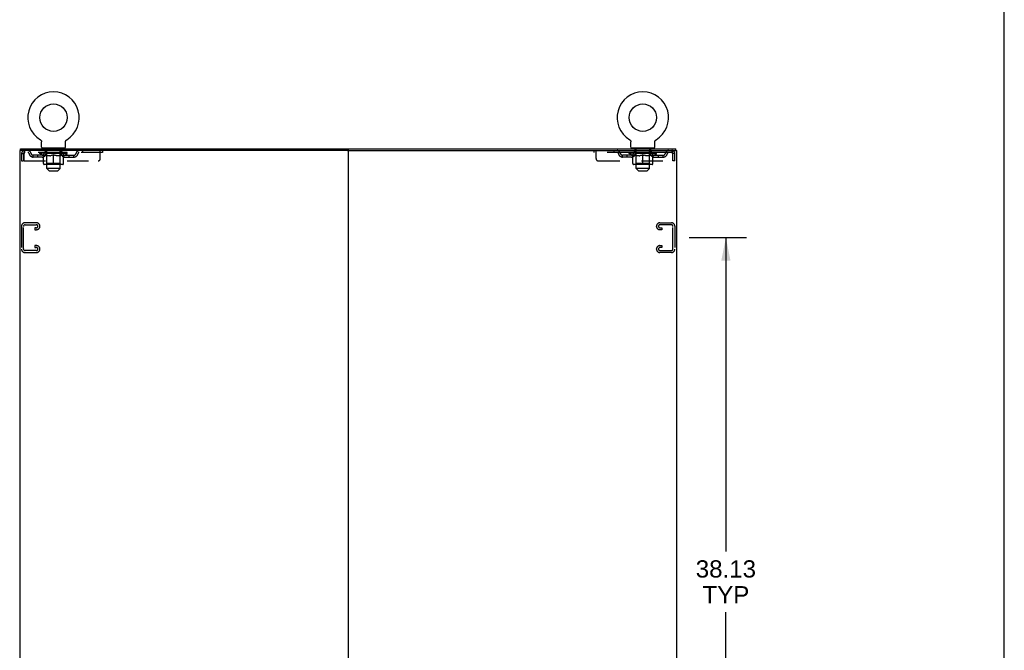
# Model space of a CAD drawing. Header units: inches. Extents: x 0 to 214, y 0 to 139.
# Tile 21 of 21: x 160 to 214, y 69 to 104. Entities that reach past the tile are written whole.
import ezdxf

# ---------------------------------------------------------------- set-up
doc = ezdxf.new("R2010")
doc.units = ezdxf.units.IN
doc.header["$LTSCALE"] = 11.781
doc.header["$MEASUREMENT"] = 0
doc.linetypes.add('HIDDEN', pattern=[0.2, 0.1, -0.1])
doc.layers.get('0').update_dxf_attribs({"linetype": 'CONTINUOUS'})
doc.layers.add('DEFAULT_2', color=8, linetype='HIDDEN')
doc.layers.add('DIMENSIONS', color=7, linetype='CONTINUOUS')
doc.styles.get("Standard").update_dxf_attribs({"font": 'arial.ttf'})
doc.dimstyles.new('DIMSTYLE_1', dxfattribs={"dimtxt": 0.945, "dimasz": 1.26, "dimexe": 0.09, "dimexo": 0.07, "dimgap": 0.0375, "dimtad": 0, "dimtih": 1, "dimtoh": 1, "dimzin": 4, "dimdsep": 46, "dimtxsty": 'Standard', "dimblk": '_FILLED', "dimblk1": '_FILLED', "dimblk2": '_FILLED', "dimcen": 0.09, "dimadec": 3, "dimazin": 1, "dimtfac": 1, "dimtdec": 3, "dimtofl": 0, "dimtmove": 0, "dimatfit": 3, "dimldrblk": '_FILLED', "dimfxl": 0, "dimtolj": 1, "dimtzin": 4, "dimarcsym": 0})

# ---------------------------------------------------------------- blocks, each defined once
blk = doc.blocks.new('_FILLED')
at = {"color": 0, "linetype": 'ByBlock'}
blk.add_solid([(0, 0), (-1, 0.2), (-1, -0.2)], dxfattribs=at)
blk = doc.blocks.new('*D5')
at = {"layer": 'DIMENSIONS', "color": 2, "linetype": 'Continuous'}
for p, q in [((196.924, 92.096), (200.08, 92.096)), ((198.946, 92.096), (198.946, 74.888)), ((198.946, 53.971), (198.946, 71.581)), ((196.924, 53.971), (200.08, 53.971))]:
    blk.add_line(p, q, dxfattribs=at)
at = {"layer": 'DIMENSIONS', "color": 2, "linetype": 'Continuous', "xscale": 1.26, "yscale": 1.26, "zscale": 1.26}
for p, rotation in [((198.946, 92.096), 90), ((198.946, 53.971), 270)]:
    blk.add_blockref('_FILLED', p, dxfattribs=dict(at, rotation=rotation))
at = {"layer": 'DIMENSIONS', "color": 2, "linetype": 'Continuous', "insert": (198.946, 74.416), "char_height": 0.945, "width": 3.30223, "attachment_point": 2, "line_spacing_factor": 0.9}
blk.add_mtext('38.13\\PTYP', dxfattribs=at)

msp = doc.modelspace()

# ---------------------------------------------------------------- linework, layer by layer
at = {"color": 7, "linetype": 'Continuous'}
for p, q in [((214.2, 0), (214.2, 138.6)), ((161.381, 97.462), (161.381, 97.462)), ((161.381, 97.462), (161.386, 97.459)), ((161.383, 97.461), (161.382, 97.461)), ((161.386, 97.459), (161.39, 97.456)), ((161.39, 97.456), (161.394, 97.453)), ((161.394, 97.453), (161.398, 97.45)), ((161.398, 97.45), (161.402, 97.447)), ((161.402, 97.447), (161.406, 97.443)), ((161.406, 97.443), (161.41, 97.439)), ((161.41, 97.44), (161.413, 97.436)), ((161.413, 97.436), (161.417, 97.432)), ((161.416, 97.432), (161.42, 97.428)), ((161.42, 97.428), (161.423, 97.424)), ((161.423, 97.424), (161.426, 97.419)), ((161.426, 97.419), (161.429, 97.415)), ((161.429, 97.415), (161.431, 97.411)), ((161.431, 97.411), (161.434, 97.406)), ((161.434, 97.406), (161.436, 97.401)), ((161.436, 97.401), (161.438, 97.397)), ((161.438, 97.397), (161.44, 97.392)), ((161.44, 97.392), (161.442, 97.387)), ((161.442, 97.387), (161.444, 97.382)), ((161.444, 97.382), (161.445, 97.377)), ((161.445, 97.377), (161.446, 97.372)), ((161.446, 97.372), (161.447, 97.367)), ((161.447, 97.367), (161.448, 97.362)), ((161.448, 97.362), (161.449, 97.357)), ((161.449, 97.357), (161.449, 97.351)), ((161.449, 97.351), (161.449, 97.346)), ((161.449, 97.346), (161.449, 97.342)), ((161.449, 97.061), (161.449, 97.342)), ((162.759, 97.346), (162.76, 97.351)), ((162.759, 97.342), (162.759, 97.346)), ((162.759, 97.342), (162.759, 97.346)), ((162.759, 97.061), (162.759, 97.342)), ((162.76, 97.357), (162.761, 97.362)), ((162.76, 97.351), (162.76, 97.357)), ((162.761, 97.362), (162.762, 97.367)), ((162.762, 97.367), (162.763, 97.372)), ((162.763, 97.372), (162.764, 97.377)), ((162.764, 97.377), (162.765, 97.382)), ((162.765, 97.382), (162.767, 97.387)), ((162.767, 97.387), (162.769, 97.392)), ((162.769, 97.392), (162.771, 97.397)), ((162.771, 97.397), (162.773, 97.401)), ((162.773, 97.401), (162.775, 97.406)), ((162.775, 97.406), (162.778, 97.411)), ((162.777, 97.411), (162.78, 97.415)), ((162.78, 97.415), (162.783, 97.419)), ((162.783, 97.419), (162.786, 97.424)), ((162.786, 97.424), (162.789, 97.428)), ((162.789, 97.428), (162.792, 97.432)), ((162.792, 97.432), (162.796, 97.436)), ((162.796, 97.436), (162.799, 97.44)), ((162.803, 97.443), (162.807, 97.447)), ((162.807, 97.447), (162.811, 97.45)), ((162.811, 97.45), (162.815, 97.453)), ((162.815, 97.453), (162.819, 97.456)), ((162.819, 97.456), (162.823, 97.459)), ((162.819, 97.456), (162.82, 97.457)), ((162.823, 97.459), (162.828, 97.462)), ((162.827, 97.461), (162.826, 97.461)), ((193.673, 97.462), (193.673, 97.462)), ((193.673, 97.462), (193.678, 97.459)), ((193.675, 97.461), (193.674, 97.461)), ((193.678, 97.459), (193.682, 97.456)), ((193.682, 97.456), (193.686, 97.453)), ((193.686, 97.453), (193.69, 97.45)), ((193.69, 97.45), (193.694, 97.447)), ((193.694, 97.447), (193.698, 97.443)), ((193.698, 97.443), (193.702, 97.439)), ((193.702, 97.44), (193.705, 97.436)), ((193.705, 97.436), (193.709, 97.432)), ((193.708, 97.432), (193.712, 97.428)), ((193.712, 97.428), (193.715, 97.424)), ((193.715, 97.424), (193.718, 97.419)), ((193.718, 97.419), (193.721, 97.415)), ((193.721, 97.415), (193.723, 97.411)), ((193.723, 97.411), (193.726, 97.406)), ((193.726, 97.406), (193.728, 97.401)), ((193.728, 97.401), (193.73, 97.397)), ((193.73, 97.397), (193.732, 97.392)), ((193.732, 97.392), (193.734, 97.387)), ((193.734, 97.387), (193.736, 97.382)), ((193.736, 97.382), (193.737, 97.377)), ((193.737, 97.377), (193.738, 97.372)), ((193.738, 97.372), (193.739, 97.367)), ((193.739, 97.367), (193.74, 97.362)), ((193.74, 97.362), (193.741, 97.357)), ((193.741, 97.357), (193.741, 97.351)), ((193.741, 97.351), (193.741, 97.346)), ((193.741, 97.346), (193.741, 97.342)), ((193.741, 97.061), (193.741, 97.342)), ((195.051, 97.346), (195.052, 97.351)), ((195.051, 97.342), (195.051, 97.346)), ((195.051, 97.342), (195.051, 97.346)), ((195.051, 97.061), (195.051, 97.342)), ((195.052, 97.357), (195.053, 97.362)), ((195.052, 97.351), (195.052, 97.357)), ((195.053, 97.362), (195.054, 97.367)), ((195.054, 97.367), (195.055, 97.372)), ((195.055, 97.372), (195.056, 97.377)), ((195.056, 97.377), (195.057, 97.382)), ((195.057, 97.382), (195.059, 97.387)), ((195.059, 97.387), (195.061, 97.392)), ((195.061, 97.392), (195.063, 97.397)), ((195.063, 97.397), (195.065, 97.401)), ((195.065, 97.401), (195.067, 97.406)), ((195.067, 97.406), (195.07, 97.411)), ((195.069, 97.411), (195.072, 97.415)), ((195.072, 97.415), (195.075, 97.419)), ((195.078, 97.424), (195.081, 97.428)), ((195.084, 97.432), (195.088, 97.436)), ((195.088, 97.436), (195.091, 97.44)), ((195.091, 97.439), (195.095, 97.443)), ((195.095, 97.443), (195.099, 97.447)), ((195.099, 97.447), (195.103, 97.45)), ((195.103, 97.45), (195.107, 97.453)), ((195.107, 97.453), (195.111, 97.456)), ((195.111, 97.456), (195.115, 97.459)), ((195.111, 97.456), (195.112, 97.457)), ((195.115, 97.459), (195.12, 97.462)), ((195.119, 97.461), (195.118, 97.461)), ((195.12, 97.462), (195.12, 97.462)), ((160.302, 96.867), (160.302, 96.971)), ((161.509, 97.001), (161.509, 96.971)), ((162.699, 97.001), (161.509, 97.001)), ((162.699, 97.001), (162.699, 96.971)), ((178.282, 96.867), (178.219, 96.867)), ((193.801, 97.001), (193.801, 96.971)), ((194.991, 97.001), (193.801, 97.001)), ((194.991, 97.001), (194.991, 96.971)), ((196.198, 96.867), (196.198, 96.971))]:
    msp.add_line(p, q, dxfattribs=at)
at = {"color": 3, "linetype": 'Continuous'}
for p, q in [((160.25, 96.867), (160.25, 7.075)), ((178.219, 96.867), (160.25, 96.867)), ((160.302, 96.971), (196.198, 96.971)), ((178.25, 96.835), (178.25, 7.106)), ((178.282, 96.867), (196.25, 96.867)), ((196.25, 7.075), (196.25, 96.867))]:
    msp.add_line(p, q, dxfattribs=at)
at = {"color": 7, "linetype": 'Continuous'}
for points in [[(162.799, 97.439), (162.803, 97.443), (162.807, 97.447)], [(195.075, 97.419), (195.078, 97.424), (195.081, 97.428)], [(195.081, 97.428), (195.084, 97.432), (195.088, 97.436)]]:
    msp.add_lwpolyline(points, dxfattribs=at)
for centre in [(162.104, 98.672), (194.396, 98.672)]:
    msp.add_circle(centre, 0.75, dxfattribs=at)
for centre, radius, start, end in [((162.104, 98.672), 1.41, 300.818, 239.182), ((194.396, 98.672), 1.41, 300.818, 239.182), ((161.509, 97.061), 0.06, 180, 270), ((162.699, 97.061), 0.06, 270, 360), ((193.801, 97.061), 0.06, 180, 270), ((194.991, 97.061), 0.06, 270, 360)]:
    msp.add_arc(centre, radius, start, end, dxfattribs=at)
at = {"color": 3, "linetype": 'Continuous'}
for centre, start, end in [((178.219, 96.835), 0, 90), ((178.282, 96.835), 90, 180)]:
    msp.add_arc(centre, 0.0312, start, end, dxfattribs=at)
at = {"layer": 'DEFAULT_2', "color": 8, "linetype": 'HIDDEN'}
for p, q in [((161.389, 97.457), (161.39, 97.456)), ((162.828, 97.462), (162.828, 97.462)), ((162.828, 97.462), (162.828, 97.462)), ((193.681, 97.457), (193.682, 97.456)), ((195.12, 97.462), (195.12, 97.462)), ((160.354, 96.7), (160.354, 96.304)), ((160.354, 96.7), (160.458, 96.7)), ((160.458, 96.7), (160.458, 96.304)), ((160.488, 96.304), (160.488, 96.7)), ((160.521, 96.867), (160.521, 96.763)), ((164.792, 96.763), (160.521, 96.763)), ((160.99, 96.512), (160.99, 96.616)), ((161.473, 96.616), (160.99, 96.616)), ((161.24, 96.512), (161.24, 96.616)), ((161.361, 96.708), (161.361, 96.763)), ((161.547, 96.577), (161.361, 96.708)), ((162.848, 96.708), (161.361, 96.708)), ((161.372, 96.755), (161.372, 96.763)), ((161.383, 96.751), (161.383, 96.755)), ((161.383, 96.751), (162.826, 96.751)), ((161.393, 96.751), (161.393, 96.755)), ((161.394, 96.751), (161.394, 96.755)), ((161.406, 96.755), (161.406, 96.763)), ((161.425, 96.751), (161.425, 96.755)), ((161.427, 96.751), (161.427, 96.755)), ((161.461, 96.755), (161.461, 96.763)), ((161.478, 96.751), (161.478, 96.755)), ((161.481, 96.751), (161.481, 96.755)), ((161.718, 96.754), (161.489, 96.754)), ((161.535, 96.755), (161.535, 96.763)), ((161.536, 96.751), (161.536, 96.754)), ((161.537, 96.751), (161.537, 96.754)), ((161.54, 96.751), (161.54, 96.754)), ((161.547, 96.577), (161.554, 96.577)), ((161.55, 96.751), (161.55, 96.755)), ((161.55, 96.751), (161.55, 96.754)), ((161.554, 96.751), (161.554, 96.755)), ((161.554, 96.153), (161.554, 96.632)), ((161.554, 96.632), (161.589, 96.619)), ((161.557, 96.751), (161.557, 96.756)), ((161.561, 96.751), (161.561, 96.754)), ((161.58, 96.751), (161.58, 96.754)), ((161.623, 96.607), (161.588, 96.619)), ((161.598, 96.751), (161.598, 96.754)), ((161.601, 96.751), (161.601, 96.758)), ((161.656, 96.597), (161.622, 96.608)), ((161.626, 96.751), (161.626, 96.754)), ((161.627, 96.755), (161.627, 96.763)), ((161.638, 96.751), (161.638, 96.755)), ((161.643, 96.751), (161.643, 96.755)), ((161.651, 96.751), (161.651, 96.754)), ((161.689, 96.589), (161.656, 96.598)), ((161.667, 96.763), (161.667, 96.867)), ((161.667, 96.751), (161.667, 96.759)), ((161.674, 96.911), (161.674, 96.991)), ((161.742, 96.901), (161.684, 96.901)), ((161.687, 96.751), (161.687, 96.754)), ((161.722, 96.582), (161.689, 96.589)), ((161.69, 96.751), (161.69, 96.754)), ((161.718, 96.751), (161.718, 96.754)), ((161.755, 96.577), (161.722, 96.582)), ((161.796, 96.754), (161.73, 96.754)), ((161.733, 96.755), (161.733, 96.763)), ((161.739, 95.881), (161.739, 96.891)), ((161.739, 96.156), (161.739, 96.704)), ((161.741, 96.751), (161.741, 96.755)), ((161.746, 96.751), (161.746, 96.755)), ((161.753, 96.751), (161.753, 96.761)), ((161.903, 96.577), (161.755, 96.577)), ((161.761, 96.751), (161.761, 96.754)), ((161.772, 96.751), (161.772, 96.754)), ((161.796, 96.751), (161.796, 96.754)), ((161.884, 96.754), (161.821, 96.754)), ((161.845, 96.751), (161.845, 96.754)), ((161.85, 96.755), (161.85, 96.763)), ((161.855, 96.751), (161.855, 96.755)), ((161.857, 96.751), (161.857, 96.762)), ((161.861, 96.751), (161.861, 96.755)), ((161.87, 96.751), (161.87, 96.755)), ((161.884, 96.751), (161.884, 96.754)), ((161.903, 96.577), (161.936, 96.582)), ((161.978, 96.754), (161.92, 96.754)), ((161.97, 96.589), (161.936, 96.582)), ((161.937, 96.751), (161.937, 96.754)), ((162.003, 96.598), (161.969, 96.589)), ((161.97, 96.754), (162.104, 96.763)), ((161.975, 96.755), (161.975, 96.763)), ((161.976, 96.762), (161.975, 96.763)), ((161.976, 96.755), (161.976, 96.762)), ((161.976, 96.751), (161.976, 96.755)), ((161.978, 96.751), (161.978, 96.754)), ((161.981, 96.751), (161.981, 96.755)), ((161.982, 96.751), (161.982, 96.755)), ((162.036, 96.608), (162.002, 96.597)), ((162.076, 96.754), (162.025, 96.754)), ((162.034, 96.751), (162.034, 96.754)), ((162.07, 96.619), (162.036, 96.607)), ((162.104, 96.632), (162.07, 96.619)), ((162.076, 96.751), (162.076, 96.754)), ((162.101, 96.755), (162.101, 96.755)), ((162.101, 96.751), (162.101, 96.755)), ((162.101, 96.751), (162.101, 96.755)), ((162.104, 96.755), (162.104, 96.763)), ((162.104, 96.109), (162.104, 96.632)), ((162.104, 96.632), (162.139, 96.619)), ((162.107, 96.751), (162.107, 96.755)), ((162.107, 96.755), (162.108, 96.755)), ((162.108, 96.751), (162.108, 96.755)), ((162.11, 96.754), (162.184, 96.754)), ((162.133, 96.751), (162.133, 96.754)), ((162.173, 96.607), (162.139, 96.619)), ((162.147, 96.754), (162.147, 96.76)), ((162.147, 96.76), (162.239, 96.754)), ((162.172, 96.754), (162.172, 96.759)), ((162.207, 96.597), (162.173, 96.608)), ((162.175, 96.751), (162.175, 96.754)), ((162.24, 96.589), (162.206, 96.598)), ((162.227, 96.751), (162.227, 96.755)), ((162.228, 96.751), (162.228, 96.755)), ((162.231, 96.751), (162.231, 96.754)), ((162.231, 96.754), (162.288, 96.754)), ((162.233, 96.762), (162.234, 96.763)), ((162.233, 96.755), (162.233, 96.762)), ((162.233, 96.751), (162.233, 96.755)), ((162.234, 96.755), (162.234, 96.763)), ((162.273, 96.582), (162.239, 96.589)), ((162.272, 96.751), (162.272, 96.754)), ((162.306, 96.577), (162.272, 96.582)), ((162.454, 96.577), (162.306, 96.577)), ((162.325, 96.751), (162.325, 96.754)), ((162.325, 96.754), (162.388, 96.754)), ((162.339, 96.751), (162.339, 96.755)), ((162.348, 96.751), (162.348, 96.755)), ((162.352, 96.751), (162.352, 96.762)), ((162.354, 96.751), (162.354, 96.755)), ((162.359, 96.755), (162.359, 96.763)), ((162.364, 96.751), (162.364, 96.754)), ((162.413, 96.751), (162.413, 96.754)), ((162.413, 96.754), (162.479, 96.754)), ((162.437, 96.751), (162.437, 96.754)), ((162.448, 96.751), (162.448, 96.754)), ((162.454, 96.577), (162.487, 96.582)), ((162.456, 96.751), (162.456, 96.761)), ((162.462, 96.751), (162.462, 96.755)), ((162.524, 96.901), (162.467, 96.901)), ((162.468, 96.751), (162.468, 96.755)), ((162.469, 95.881), (162.469, 96.891)), ((162.47, 96.156), (162.47, 96.704)), ((162.476, 96.755), (162.476, 96.763)), ((162.52, 96.589), (162.487, 96.582)), ((162.491, 96.751), (162.491, 96.754)), ((162.491, 96.754), (162.72, 96.754)), ((162.519, 96.751), (162.519, 96.754)), ((162.553, 96.598), (162.52, 96.589)), ((162.522, 96.751), (162.522, 96.754)), ((162.534, 96.911), (162.534, 96.991)), ((162.542, 96.763), (162.542, 96.867)), ((162.542, 96.751), (162.542, 96.759)), ((162.587, 96.608), (162.553, 96.597)), ((162.558, 96.751), (162.558, 96.754)), ((162.566, 96.751), (162.566, 96.755)), ((162.571, 96.751), (162.571, 96.755)), ((162.582, 96.755), (162.582, 96.763)), ((162.582, 96.751), (162.582, 96.754)), ((162.621, 96.619), (162.586, 96.607)), ((162.608, 96.751), (162.608, 96.758)), ((162.611, 96.751), (162.611, 96.754)), ((162.655, 96.632), (162.62, 96.619)), ((162.629, 96.751), (162.629, 96.754)), ((162.648, 96.751), (162.648, 96.754)), ((162.652, 96.751), (162.652, 96.756)), ((162.655, 96.751), (162.655, 96.755)), ((162.655, 96.153), (162.655, 96.632)), ((162.655, 96.577), (162.662, 96.577)), ((162.659, 96.751), (162.659, 96.755)), ((162.659, 96.751), (162.659, 96.754)), ((162.662, 96.577), (162.848, 96.708)), ((162.669, 96.751), (162.669, 96.754)), ((162.672, 96.751), (162.672, 96.754)), ((162.673, 96.751), (162.673, 96.754)), ((162.674, 96.755), (162.674, 96.763)), ((162.728, 96.751), (162.728, 96.755)), ((162.731, 96.751), (162.731, 96.755)), ((162.736, 96.616), (163.219, 96.616)), ((162.748, 96.755), (162.748, 96.763)), ((162.781, 96.751), (162.781, 96.755)), ((162.784, 96.751), (162.784, 96.755)), ((162.803, 96.755), (162.803, 96.763)), ((162.814, 96.751), (162.814, 96.755)), ((162.816, 96.751), (162.816, 96.755)), ((162.826, 96.751), (162.826, 96.755)), ((162.837, 96.755), (162.837, 96.763)), ((162.848, 96.708), (162.848, 96.763)), ((162.969, 96.512), (162.969, 96.616)), ((163.219, 96.512), (163.219, 96.616)), ((163.692, 96.867), (163.692, 96.763)), ((164.667, 96.429), (164.667, 96.867)), ((164.792, 96.867), (164.792, 96.763)), ((191.709, 96.867), (191.709, 96.763)), ((195.979, 96.763), (191.709, 96.763)), ((191.834, 96.429), (191.834, 96.867)), ((192.809, 96.867), (192.809, 96.763)), ((193.282, 96.512), (193.282, 96.616)), ((193.765, 96.616), (193.282, 96.616)), ((193.532, 96.512), (193.532, 96.616)), ((193.653, 96.708), (193.653, 96.763)), ((195.14, 96.708), (193.653, 96.708)), ((193.839, 96.577), (193.653, 96.708)), ((193.664, 96.755), (193.664, 96.763)), ((193.675, 96.751), (193.675, 96.755)), ((193.675, 96.751), (195.118, 96.751)), ((193.685, 96.751), (193.685, 96.755)), ((193.686, 96.751), (193.686, 96.755)), ((193.698, 96.755), (193.698, 96.763)), ((193.717, 96.751), (193.717, 96.755)), ((193.719, 96.751), (193.719, 96.755)), ((193.753, 96.755), (193.753, 96.763)), ((193.77, 96.751), (193.77, 96.755)), ((193.773, 96.751), (193.773, 96.755)), ((194.01, 96.754), (193.781, 96.754)), ((193.827, 96.755), (193.827, 96.763)), ((193.828, 96.751), (193.828, 96.754)), ((193.829, 96.751), (193.829, 96.754)), ((193.832, 96.751), (193.832, 96.754)), ((193.839, 96.577), (193.846, 96.577)), ((193.842, 96.751), (193.842, 96.755)), ((193.842, 96.751), (193.842, 96.754)), ((193.846, 96.751), (193.846, 96.755)), ((193.846, 96.153), (193.846, 96.632)), ((193.846, 96.632), (193.881, 96.619)), ((193.849, 96.751), (193.849, 96.756)), ((193.853, 96.751), (193.853, 96.754)), ((193.872, 96.751), (193.872, 96.754)), ((193.915, 96.607), (193.88, 96.619)), ((193.89, 96.751), (193.89, 96.754)), ((193.893, 96.751), (193.893, 96.758)), ((193.948, 96.597), (193.914, 96.608)), ((193.918, 96.751), (193.918, 96.754)), ((193.919, 96.755), (193.919, 96.763)), ((193.93, 96.751), (193.93, 96.755)), ((193.935, 96.751), (193.935, 96.755)), ((193.943, 96.751), (193.943, 96.754)), ((193.981, 96.589), (193.948, 96.598)), ((193.959, 96.763), (193.959, 96.867)), ((193.959, 96.751), (193.959, 96.759)), ((193.966, 96.911), (193.966, 96.991)), ((194.034, 96.901), (193.976, 96.901)), ((193.979, 96.751), (193.979, 96.754)), ((194.014, 96.582), (193.981, 96.589)), ((193.982, 96.751), (193.982, 96.754)), ((194.01, 96.751), (194.01, 96.754)), ((194.047, 96.577), (194.014, 96.582)), ((194.088, 96.754), (194.022, 96.754)), ((194.025, 96.755), (194.025, 96.763)), ((194.031, 95.881), (194.031, 96.891)), ((194.031, 96.156), (194.031, 96.704)), ((194.033, 96.751), (194.033, 96.755)), ((194.038, 96.751), (194.038, 96.755)), ((194.045, 96.751), (194.045, 96.761)), ((194.195, 96.577), (194.047, 96.577)), ((194.053, 96.751), (194.053, 96.754)), ((194.064, 96.751), (194.064, 96.754)), ((194.088, 96.751), (194.088, 96.754)), ((194.176, 96.754), (194.113, 96.754)), ((194.137, 96.751), (194.137, 96.754)), ((194.142, 96.755), (194.142, 96.763)), ((194.147, 96.751), (194.147, 96.755)), ((194.149, 96.751), (194.149, 96.762)), ((194.153, 96.751), (194.153, 96.755)), ((194.162, 96.751), (194.162, 96.755)), ((194.176, 96.751), (194.176, 96.754)), ((194.195, 96.577), (194.228, 96.582)), ((194.27, 96.754), (194.212, 96.754)), ((194.262, 96.589), (194.228, 96.582)), ((194.229, 96.751), (194.229, 96.754)), ((194.295, 96.598), (194.261, 96.589)), ((194.262, 96.754), (194.396, 96.763)), ((194.267, 96.755), (194.267, 96.763)), ((194.268, 96.762), (194.267, 96.763)), ((194.268, 96.755), (194.268, 96.762)), ((194.268, 96.751), (194.268, 96.755)), ((194.27, 96.751), (194.27, 96.754)), ((194.273, 96.751), (194.273, 96.755)), ((194.274, 96.751), (194.274, 96.755)), ((194.328, 96.608), (194.294, 96.597)), ((194.368, 96.754), (194.317, 96.754)), ((194.326, 96.751), (194.326, 96.754)), ((194.362, 96.619), (194.328, 96.607)), ((194.396, 96.632), (194.362, 96.619)), ((194.368, 96.751), (194.368, 96.754)), ((194.393, 96.755), (194.393, 96.755)), ((194.393, 96.751), (194.393, 96.755)), ((194.393, 96.751), (194.393, 96.755)), ((194.396, 96.755), (194.396, 96.763)), ((194.396, 96.109), (194.396, 96.632)), ((194.396, 96.632), (194.431, 96.619)), ((194.399, 96.751), (194.399, 96.755)), ((194.399, 96.755), (194.4, 96.755)), ((194.4, 96.751), (194.4, 96.755)), ((194.402, 96.754), (194.476, 96.754)), ((194.425, 96.751), (194.425, 96.754)), ((194.465, 96.607), (194.431, 96.619)), ((194.439, 96.754), (194.439, 96.76)), ((194.439, 96.76), (194.531, 96.754)), ((194.464, 96.754), (194.464, 96.759)), ((194.499, 96.597), (194.465, 96.608)), ((194.467, 96.751), (194.467, 96.754)), ((194.532, 96.589), (194.498, 96.598)), ((194.519, 96.751), (194.519, 96.755)), ((194.52, 96.751), (194.52, 96.755)), ((194.523, 96.751), (194.523, 96.754)), ((194.523, 96.754), (194.58, 96.754)), ((194.525, 96.762), (194.526, 96.763)), ((194.525, 96.755), (194.525, 96.762)), ((194.525, 96.751), (194.525, 96.755)), ((194.526, 96.755), (194.526, 96.763)), ((194.565, 96.582), (194.531, 96.589)), ((194.564, 96.751), (194.564, 96.754)), ((194.598, 96.577), (194.564, 96.582)), ((194.746, 96.577), (194.598, 96.577)), ((194.617, 96.751), (194.617, 96.754)), ((194.617, 96.754), (194.68, 96.754)), ((194.631, 96.751), (194.631, 96.755)), ((194.64, 96.751), (194.64, 96.755)), ((194.644, 96.751), (194.644, 96.762)), ((194.646, 96.751), (194.646, 96.755)), ((194.651, 96.755), (194.651, 96.763)), ((194.656, 96.751), (194.656, 96.754)), ((194.705, 96.751), (194.705, 96.754)), ((194.705, 96.754), (194.771, 96.754)), ((194.729, 96.751), (194.729, 96.754)), ((194.74, 96.751), (194.74, 96.754)), ((194.746, 96.577), (194.779, 96.582)), ((194.748, 96.751), (194.748, 96.761)), ((194.754, 96.751), (194.754, 96.755)), ((194.816, 96.901), (194.759, 96.901)), ((194.76, 96.751), (194.76, 96.755)), ((194.761, 95.881), (194.761, 96.891)), ((194.762, 96.156), (194.762, 96.704)), ((194.768, 96.755), (194.768, 96.763)), ((194.812, 96.589), (194.779, 96.582)), ((194.783, 96.751), (194.783, 96.754)), ((194.783, 96.754), (195.012, 96.754)), ((194.811, 96.751), (194.811, 96.754)), ((194.845, 96.598), (194.812, 96.589)), ((194.814, 96.751), (194.814, 96.754)), ((194.826, 96.911), (194.826, 96.991)), ((194.834, 96.763), (194.834, 96.867)), ((194.834, 96.751), (194.834, 96.759)), ((194.879, 96.608), (194.845, 96.597)), ((194.85, 96.751), (194.85, 96.754)), ((194.858, 96.751), (194.858, 96.755)), ((194.863, 96.751), (194.863, 96.755)), ((194.874, 96.755), (194.874, 96.763)), ((194.874, 96.751), (194.874, 96.754)), ((194.913, 96.619), (194.878, 96.607)), ((194.9, 96.751), (194.9, 96.758)), ((194.903, 96.751), (194.903, 96.754)), ((194.947, 96.632), (194.912, 96.619)), ((194.921, 96.751), (194.921, 96.754)), ((194.94, 96.751), (194.94, 96.754)), ((194.944, 96.751), (194.944, 96.756)), ((194.947, 96.751), (194.947, 96.755)), ((194.947, 96.153), (194.947, 96.632)), ((194.947, 96.577), (194.954, 96.577)), ((194.951, 96.751), (194.951, 96.755)), ((194.951, 96.751), (194.951, 96.754)), ((194.954, 96.577), (195.14, 96.708)), ((194.961, 96.751), (194.961, 96.754)), ((194.964, 96.751), (194.964, 96.754)), ((194.965, 96.751), (194.965, 96.754)), ((194.966, 96.755), (194.966, 96.763)), ((195.02, 96.751), (195.02, 96.755)), ((195.023, 96.751), (195.023, 96.755)), ((195.028, 96.616), (195.511, 96.616)), ((195.04, 96.755), (195.04, 96.763)), ((195.073, 96.751), (195.073, 96.755)), ((195.076, 96.751), (195.076, 96.755)), ((195.095, 96.755), (195.095, 96.763)), ((195.106, 96.751), (195.106, 96.755)), ((195.108, 96.751), (195.108, 96.755)), ((195.118, 96.751), (195.118, 96.755)), ((195.129, 96.755), (195.129, 96.763)), ((195.14, 96.708), (195.14, 96.763)), ((195.261, 96.512), (195.261, 96.616)), ((195.511, 96.512), (195.511, 96.616)), ((195.979, 96.867), (195.979, 96.763)), ((196.012, 96.7), (196.012, 96.304)), ((196.042, 96.304), (196.042, 96.7)), ((196.146, 96.7), (196.042, 96.7)), ((196.146, 96.304), (196.146, 96.7)), ((160.354, 96.304), (160.458, 96.304)), ((160.488, 96.304), (164.542, 96.304)), ((161.473, 96.512), (160.99, 96.512)), ((162.612, 96.109), (161.597, 96.109)), ((161.739, 96.156), (161.692, 96.109)), ((162.47, 96.156), (161.739, 96.156)), ((162.47, 96.156), (162.517, 96.109)), ((162.736, 96.512), (163.219, 96.512)), ((191.959, 96.304), (196.012, 96.304)), ((193.765, 96.512), (193.282, 96.512)), ((194.904, 96.109), (193.889, 96.109)), ((194.031, 96.156), (193.984, 96.109)), ((194.762, 96.156), (194.031, 96.156)), ((194.762, 96.156), (194.809, 96.109)), ((195.028, 96.512), (195.511, 96.512)), ((196.146, 96.304), (196.042, 96.304)), ((161.869, 95.751), (161.739, 95.881)), ((162.469, 95.881), (161.739, 95.881)), ((161.869, 95.751), (162.339, 95.751)), ((162.339, 95.751), (162.469, 95.881)), ((194.761, 95.881), (194.031, 95.881)), ((194.161, 95.751), (194.031, 95.881)), ((194.161, 95.751), (194.631, 95.751)), ((194.631, 95.751), (194.761, 95.881)), ((161.174, 92.908), (160.534, 92.908)), ((160.548, 92.804), (161.16, 92.804)), ((195.326, 92.908), (195.966, 92.908)), ((195.952, 92.804), (195.34, 92.804)), ((160.354, 92.728), (160.354, 91.463)), ((160.458, 91.477), (160.458, 92.714)), ((161.073, 92.637), (161.073, 92.533)), ((161.16, 92.637), (161.073, 92.637)), ((161.073, 92.533), (161.174, 92.533)), ((161.354, 92.713), (161.354, 92.728)), ((195.146, 92.713), (195.146, 92.728)), ((195.428, 92.533), (195.326, 92.533)), ((195.34, 92.637), (195.428, 92.637)), ((195.428, 92.637), (195.428, 92.533)), ((196.042, 91.477), (196.042, 92.714)), ((196.146, 92.728), (196.146, 91.463)), ((160.534, 91.283), (161.174, 91.283)), ((161.16, 91.387), (160.548, 91.387)), ((161.073, 91.658), (161.073, 91.554)), ((161.174, 91.658), (161.073, 91.658)), ((161.073, 91.554), (161.16, 91.554)), ((161.354, 91.463), (161.354, 91.478)), ((195.146, 91.463), (195.146, 91.478)), ((195.326, 91.658), (195.428, 91.658)), ((195.966, 91.283), (195.326, 91.283)), ((195.428, 91.554), (195.34, 91.554)), ((195.34, 91.387), (195.952, 91.387)), ((195.428, 91.658), (195.428, 91.554))]:
    msp.add_line(p, q, dxfattribs=at)
for points in [[(160.521, 96.867), (160.519, 96.866), (160.517, 96.862), (160.514, 96.857), (160.512, 96.85), (160.51, 96.841), (160.507, 96.83), (160.505, 96.818), (160.503, 96.804), (160.5, 96.788), (160.498, 96.772), (160.495, 96.755), (160.493, 96.737), (160.491, 96.718), (160.488, 96.7)], [(160.521, 96.763), (160.519, 96.762), (160.517, 96.761), (160.514, 96.759), (160.512, 96.756), (160.51, 96.753), (160.507, 96.749), (160.505, 96.744), (160.503, 96.739), (160.5, 96.733), (160.498, 96.727), (160.495, 96.72), (160.493, 96.714), (160.491, 96.707), (160.488, 96.7)], [(195.984, 96.862), (195.982, 96.866), (195.979, 96.867)], [(195.991, 96.753), (195.989, 96.756), (195.986, 96.759), (195.984, 96.761), (195.982, 96.762), (195.979, 96.763)], [(195.984, 96.862), (195.986, 96.857), (195.989, 96.85), (195.991, 96.841), (195.994, 96.83), (195.996, 96.818), (195.998, 96.804), (196.001, 96.788), (196.003, 96.772), (196.005, 96.755), (196.008, 96.737), (196.01, 96.718), (196.012, 96.7)], [(195.991, 96.753), (195.994, 96.749), (195.996, 96.744), (195.998, 96.739), (196.001, 96.733), (196.003, 96.727), (196.005, 96.72), (196.008, 96.714), (196.01, 96.707), (196.012, 96.7)]]:
    msp.add_lwpolyline(points, dxfattribs=at)
for centre, radius, start, end in [((160.521, 96.7), 0.167, 90, 180), ((160.521, 96.7), 0.063, 90, 180), ((160.701, 96.7), 0.167, 8.0716, 90), ((160.701, 96.7), 0.0625, 7.9863, 90), ((160.99, 96.741), 0.229, 187.9863, 270), ((160.99, 96.741), 0.125, 188.0716, 270), ((161.473, 96.741), 0.125, 270, 351.9284), ((161.473, 96.741), 0.229, 270, 352.0137), ((161.762, 96.7), 0.167, 90, 171.9284), ((161.664, 96.991), 0.01, 0, 90), ((161.684, 96.911), 0.01, 180, 270), ((161.692, 96.704), 0.0466, 0, 90), ((161.761, 96.7), 0.0625, 90, 172.0137), ((161.729, 96.891), 0.01, 0, 90), ((162.447, 96.7), 0.167, 8.0716, 90), ((162.447, 96.7), 0.0625, 7.9863, 90), ((162.479, 96.891), 0.01, 90, 180), ((162.517, 96.704), 0.0466, 90, 180), ((162.736, 96.741), 0.229, 187.9863, 270), ((162.524, 96.911), 0.01, 270, 360), ((162.544, 96.991), 0.01, 90, 180), ((162.736, 96.741), 0.125, 188.0716, 270), ((163.219, 96.741), 0.125, 270, 351.9284), ((163.219, 96.741), 0.229, 270, 352.0137), ((163.508, 96.7), 0.167, 90, 171.9284), ((163.508, 96.7), 0.0625, 90, 172.0137), ((192.993, 96.7), 0.167, 8.0716, 90), ((192.993, 96.7), 0.0625, 7.9863, 90), ((193.282, 96.741), 0.229, 187.9863, 270), ((193.282, 96.741), 0.125, 188.0716, 270), ((193.765, 96.741), 0.125, 270, 351.9284), ((193.765, 96.741), 0.229, 270, 352.0137), ((194.054, 96.7), 0.167, 90, 171.9284), ((193.956, 96.991), 0.01, 0, 90), ((193.976, 96.911), 0.01, 180, 270), ((193.984, 96.704), 0.0466, 0, 90), ((194.053, 96.7), 0.0625, 90, 172.0137), ((194.021, 96.891), 0.01, 0, 90), ((194.739, 96.7), 0.167, 8.0716, 90), ((194.739, 96.7), 0.0625, 7.9863, 90), ((194.771, 96.891), 0.01, 90, 180), ((194.809, 96.704), 0.0466, 90, 180), ((195.028, 96.741), 0.229, 187.9863, 270), ((194.816, 96.911), 0.01, 270, 360), ((194.836, 96.991), 0.01, 90, 180), ((195.028, 96.741), 0.125, 188.0716, 270), ((195.511, 96.741), 0.125, 270, 351.9284), ((195.511, 96.741), 0.229, 270, 352.0137), ((195.8, 96.7), 0.167, 90, 171.9284), ((195.8, 96.7), 0.0625, 90, 172.0137), ((195.979, 96.7), 0.167, 0, 90), ((195.979, 96.7), 0.063, 0, 90), ((161.597, 96.153), 0.0434, 180, 270), ((162.612, 96.153), 0.0434, 270, 360), ((164.542, 96.429), 0.125, 270, 360), ((191.959, 96.429), 0.125, 180, 270), ((193.889, 96.153), 0.0434, 180, 270), ((194.904, 96.153), 0.0434, 270, 360), ((160.534, 92.728), 0.18, 90, 180), ((160.548, 92.714), 0.09, 90, 180), ((161.16, 92.714), 0.09, 0, 90), ((161.174, 92.728), 0.18, 0, 90), ((195.326, 92.728), 0.18, 90, 180), ((195.34, 92.714), 0.09, 90, 180), ((195.952, 92.714), 0.09, 0, 90), ((195.966, 92.728), 0.18, 0, 90), ((161.16, 92.727), 0.09, 270, 351.7808), ((161.174, 92.713), 0.18, 270, 360), ((195.326, 92.713), 0.18, 180, 270), ((195.34, 92.727), 0.09, 188.2192, 270), ((160.534, 91.463), 0.18, 180, 270), ((160.548, 91.477), 0.09, 180, 270), ((161.16, 91.464), 0.09, 0, 90), ((161.16, 91.477), 0.09, 270, 351.7808), ((161.174, 91.478), 0.18, 0, 90), ((161.174, 91.463), 0.18, 270, 360), ((195.326, 91.478), 0.18, 90, 180), ((195.326, 91.463), 0.18, 180, 270), ((195.34, 91.464), 0.09, 90, 180), ((195.34, 91.477), 0.09, 188.2192, 270), ((195.952, 91.477), 0.09, 270, 360), ((195.966, 91.463), 0.18, 270, 360)]:
    msp.add_arc(centre, radius, start, end, dxfattribs=at)
for centre, major_axis, ratio, start_param, end_param in [((162.104, 96.763), (0.743, 0.008), 0.059247, 2.966439, 3.140971), ((161.338, 96.749), (0.232, 0), 0.060167, 0.426548, 1.470503), ((162.104, 96.763), (0.744, 0), 0.060167, 3.141593, 3.316126), ((161.338, 96.741), (0.232, 0.002), 0.059247, 1.374323, 1.469882), ((162.104, 96.763), (0.743, 0.015), 0.056515, 2.79136, 2.965893), ((161.309, 96.749), (0.232, 0.002), 0.059247, 0.251393, 1.295349), ((161.389, 96.749), (0.232, -0.002), 0.059247, 0.601702, 1.645657), ((162.104, 96.763), (0.743, -0.008), 0.059247, -2.966439, -2.791906), ((161.389, 96.741), (0.232, 0), 0.060167, 1.549477, 1.645036), ((161.309, 96.741), (0.232, 0.005), 0.056515, 1.199244, 1.294804), ((161.393, 96.744), (0.192, 0.002), 0.059247, 1.051627, 1.625044), ((161.37, 96.744), (0.192, 0.004), 0.056515, 0.876548, 1.449966), ((161.438, 96.744), (0.192, 0), 0.060167, 1.226781, 1.800198), ((162.104, 96.763), (0.743, 0.022), 0.052059, 2.616423, 2.790956), ((161.305, 96.749), (0.232, 0.005), 0.056515, 0.076315, 1.120271), ((161.463, 96.749), (0.232, -0.005), 0.056515, 0.77678, 1.820736), ((162.104, 96.763), (0.743, -0.015), 0.056515, -2.79136, -2.616827), ((161.463, 96.741), (0.232, -0.002), 0.059247, 1.724631, 1.82019), ((161.305, 96.741), (0.232, 0.007), 0.052059, 1.024308, 1.119867), ((161.369, 96.744), (0.192, 0.006), 0.052059, 0.701611, 1.275029), ((161.503, 96.744), (0.192, -0.002), 0.059247, 1.401935, 1.975352), ((162.104, 96.763), (0.743, 0.029), 0.046022, 2.441677, 2.61621), ((161.556, 96.749), (0.232, -0.007), 0.052059, 0.951717, 1.995673), ((161.325, 96.749), (0.232, 0.007), 0.052059, -0.098622, 0.945334), ((162.104, 96.763), (0.743, -0.022), 0.052059, -2.616423, -2.441891), ((161.556, 96.741), (0.232, -0.005), 0.056515, 1.899709, 1.995269), ((161.325, 96.741), (0.232, 0.009), 0.046022, 0.849561, 0.945121), ((161.391, 96.744), (0.192, 0.007), 0.046022, 0.526865, 1.100283), ((161.586, 96.744), (0.192, -0.004), 0.056515, 1.577013, 2.150431), ((162.104, 96.763), (0.743, 0.034), 0.038593, 2.267147, 2.44168), ((161.665, 96.749), (0.232, -0.009), 0.046022, 1.126463, 2.170419), ((161.369, 96.749), (0.232, 0.009), 0.046022, -0.273368, 0.770588), ((162.104, 96.763), (0.743, -0.029), 0.046022, -2.441677, -2.267144), ((161.665, 96.741), (0.232, -0.007), 0.052059, 2.074646, 2.170205), ((161.369, 96.741), (0.232, 0.011), 0.038593, 0.675031, 0.77059), ((161.434, 96.744), (0.192, 0.009), 0.038593, 0.352335, 0.925752), ((161.685, 96.744), (0.192, -0.006), 0.052059, 1.75195, 2.325367), ((162.104, 96.763), (0.743, 0.039), 0.030002, 2.09283, 2.267363), ((161.788, 96.749), (0.232, -0.011), 0.038593, 1.300994, 2.344949), ((161.435, 96.749), (0.232, 0.011), 0.038593, -0.447899, 0.596057), ((162.104, 96.763), (0.743, -0.034), 0.038593, -2.267147, -2.092614), ((161.788, 96.741), (0.232, -0.009), 0.046022, 2.249392, 2.344952), ((161.435, 96.741), (0.232, 0.012), 0.030002, 0.500714, 0.596274), ((161.498, 96.744), (0.192, 0.01), 0.030002, 0.178018, 0.751436), ((161.797, 96.744), (0.192, -0.007), 0.046022, 1.926696, 2.500114), ((161.521, 96.749), (0.232, 0.012), 0.030002, -0.622215, 0.421741), ((162.104, 96.763), (0.743, 0.042), 0.020513, 1.918702, 2.093235), ((161.921, 96.749), (0.232, -0.012), 0.030002, 1.47531, 2.519266), ((162.104, 96.763), (0.743, -0.039), 0.030002, -2.09283, -1.918297), ((161.921, 96.741), (0.232, -0.011), 0.038593, 2.423923, 2.519482), ((161.521, 96.741), (0.232, 0.013), 0.020513, 0.326586, 0.422146), ((161.58, 96.744), (0.192, 0.011), 0.020513, 0.00389, 0.577307), ((161.918, 96.744), (0.192, -0.009), 0.038593, 2.101227, 2.674644), ((161.625, 96.749), (0.232, 0.013), 0.020513, -0.796343, 0.247613), ((162.104, 96.763), (0.743, 0.044), 0.010411, 1.744712, 1.919245), ((162.059, 96.749), (0.232, -0.013), 0.020513, 1.649438, 2.693394), ((162.104, 96.763), (0.743, -0.042), 0.020513, -1.918702, -1.744169), ((162.059, 96.741), (0.232, -0.012), 0.030002, 2.598239, 2.693799), ((161.625, 96.741), (0.232, 0.014), 0.010411, 0.152596, 0.248156), ((161.678, 96.744), (0.192, 0.011), 0.010411, 6.113086, 6.686503), ((162.045, 96.744), (0.192, -0.01), 0.030002, 2.275543, 2.848961), ((161.744, 96.749), (0.232, 0.014), 0.010411, -0.970333, -0.000837), ((162.198, 96.749), (0.232, -0.014), 0.010411, 1.823428, 2.867384), ((162.104, 96.763), (0.743, -0.044), 0.010411, -1.744712, -1.56247), ((162.198, 96.741), (0.232, -0.013), 0.020513, 2.772368, 2.867927), ((162.173, 96.744), (0.192, -0.011), 0.020513, 2.449671, 3.023089), ((162.01, 96.749), (0.232, 0.014), 0.010411, 0.274209, 1.318165), ((161.909, 96.744), (0.192, 0.011), 0.010411, -0.000452, 0.517932), ((161.874, 96.741), (0.232, 0.014), 0.010411, 0.099676, 0.195236), ((162.104, 96.763), (0.743, 0.044), 0.010411, -1.571413, -1.39688), ((162.3, 96.744), (0.192, -0.011), 0.010411, 2.623661, 3.141974), ((162.335, 96.741), (0.232, -0.014), 0.010411, 2.734394, 2.946357), ((162.15, 96.749), (0.232, 0.013), 0.020513, 0.448199, 1.492154), ((162.036, 96.744), (0.192, 0.011), 0.020513, 0.118504, 0.691921), ((162.01, 96.741), (0.232, 0.013), 0.020513, 0.273666, 0.369225), ((162.465, 96.749), (0.232, -0.014), 0.010411, -3.140756, -2.17126), ((162.104, 96.763), (0.743, 0.042), 0.020513, -1.397424, -1.222891), ((162.104, 96.763), (0.743, -0.044), 0.010411, 1.222347, 1.39688), ((162.288, 96.749), (0.232, 0.012), 0.030002, 0.622327, 1.666283), ((162.164, 96.744), (0.192, 0.01), 0.030002, 0.292632, 0.86605), ((162.531, 96.744), (0.192, -0.011), 0.010411, 2.738275, 3.311692), ((162.583, 96.749), (0.232, -0.013), 0.020513, 2.89398, 3.937936), ((162.15, 96.741), (0.232, 0.012), 0.030002, 0.447794, 0.543354), ((162.583, 96.741), (0.232, -0.014), 0.010411, 2.893437, 2.988996), ((162.421, 96.749), (0.232, 0.011), 0.038593, 0.796643, 1.840599), ((162.104, 96.763), (0.743, 0.039), 0.030002, -1.223295, -1.048762), ((162.104, 96.763), (0.743, -0.042), 0.020513, 1.048358, 1.222891), ((162.291, 96.744), (0.192, 0.009), 0.038593, 0.466948, 1.040366), ((162.629, 96.744), (0.192, -0.011), 0.020513, 2.564285, 3.137703), ((162.688, 96.749), (0.232, -0.012), 0.030002, 2.719852, 3.763807), ((162.543, 96.749), (0.232, 0.009), 0.046022, 0.971174, 2.01513), ((162.288, 96.741), (0.232, 0.011), 0.038593, 0.62211, 0.71767), ((162.688, 96.741), (0.232, -0.013), 0.020513, 2.719447, 2.815007), ((162.104, 96.763), (0.743, 0.034), 0.038593, -1.048979, -0.874446), ((162.104, 96.763), (0.743, -0.039), 0.030002, 0.874229, 1.048762), ((162.412, 96.744), (0.192, 0.007), 0.046022, 0.641479, 1.214897), ((162.653, 96.749), (0.232, 0.007), 0.052059, 1.14592, 2.189876), ((162.711, 96.744), (0.192, -0.01), 0.030002, 2.390157, 2.963574), ((162.774, 96.749), (0.232, -0.011), 0.038593, 2.545535, 3.589491), ((162.524, 96.744), (0.192, 0.006), 0.052059, 0.816225, 1.389643), ((162.421, 96.741), (0.232, 0.009), 0.046022, 0.796641, 0.892201), ((162.774, 96.741), (0.232, -0.012), 0.030002, 2.545319, 2.640878), ((162.746, 96.749), (0.232, 0.005), 0.056515, 1.320857, 2.364813), ((162.104, 96.763), (0.743, 0.029), 0.046022, -0.874448, -0.699915), ((162.104, 96.763), (0.743, -0.034), 0.038593, 0.699913, 0.874446), ((162.775, 96.744), (0.192, -0.009), 0.038593, 2.21584, 2.789258), ((162.84, 96.749), (0.232, -0.009), 0.046022, 2.371005, 3.41496), ((162.623, 96.744), (0.192, 0.004), 0.056515, 0.991162, 1.564579), ((162.819, 96.749), (0.232, 0.002), 0.059247, 1.495935, 2.539891), ((162.884, 96.749), (0.232, -0.007), 0.052059, 2.196258, 3.240214), ((162.818, 96.744), (0.192, -0.007), 0.046022, 2.04131, 2.614727), ((162.543, 96.741), (0.232, 0.007), 0.052059, 0.971387, 1.066947), ((162.84, 96.741), (0.232, -0.011), 0.038593, 2.371002, 2.466562), ((162.871, 96.749), (0.232, 0), 0.060167, 1.671089, 2.715045), ((162.904, 96.749), (0.232, -0.005), 0.056515, 2.021322, 3.065278), ((162.706, 96.744), (0.192, 0.002), 0.059247, 1.16624, 1.739658), ((162.104, 96.763), (0.743, 0.022), 0.052059, -0.699702, -0.525169), ((162.104, 96.763), (0.743, -0.029), 0.046022, 0.525382, 0.699915), ((162.9, 96.749), (0.232, -0.002), 0.059247, 1.846243, 2.890199), ((162.839, 96.744), (0.192, -0.006), 0.052059, 1.866564, 2.439981), ((162.771, 96.744), (0.192, 0), 0.060167, 1.341394, 1.914812), ((162.839, 96.744), (0.192, -0.004), 0.056515, 1.691627, 2.265045), ((162.815, 96.744), (0.192, -0.002), 0.059247, 1.516549, 2.089966), ((162.653, 96.741), (0.232, 0.005), 0.056515, 1.146324, 1.241883), ((162.884, 96.741), (0.232, -0.009), 0.046022, 2.196472, 2.292031), ((162.104, 96.763), (0.743, 0.015), 0.056515, -0.524765, -0.350233), ((162.104, 96.763), (0.743, -0.022), 0.052059, 0.350636, 0.525169), ((162.746, 96.741), (0.232, 0.002), 0.059247, 1.321402, 1.416962), ((162.904, 96.741), (0.232, -0.007), 0.052059, 2.021726, 2.117285), ((162.104, 96.763), (0.743, 0.008), 0.059247, -0.349687, -0.175154), ((162.104, 96.763), (0.743, -0.015), 0.056515, 0.1757, 0.350233), ((162.819, 96.741), (0.232, 0), 0.060167, 1.496556, 1.592116), ((162.9, 96.741), (0.232, -0.005), 0.056515, 1.846789, 1.942348), ((162.871, 96.741), (0.232, -0.002), 0.059247, 1.67171, 1.76727), ((162.104, 96.763), (0.744, 0), 0.060167, -0.174533, 0), ((162.104, 96.763), (0.743, -0.008), 0.059247, 0.000621, 0.175154), ((194.396, 96.763), (0.743, 0.008), 0.059247, 2.966439, 3.140971), ((193.63, 96.749), (0.232, 0), 0.060167, 0.426548, 1.470503), ((194.396, 96.763), (0.744, 0), 0.060167, 3.141593, 3.316126), ((193.63, 96.741), (0.232, 0.002), 0.059247, 1.374323, 1.469882), ((194.396, 96.763), (0.743, 0.015), 0.056515, 2.79136, 2.965893), ((193.601, 96.749), (0.232, 0.002), 0.059247, 0.251393, 1.295349), ((193.681, 96.749), (0.232, -0.002), 0.059247, 0.601702, 1.645657), ((194.396, 96.763), (0.743, -0.008), 0.059247, -2.966439, -2.791906), ((193.681, 96.741), (0.232, 0), 0.060167, 1.549477, 1.645036), ((193.601, 96.741), (0.232, 0.005), 0.056515, 1.199244, 1.294804), ((193.685, 96.744), (0.192, 0.002), 0.059247, 1.051627, 1.625044), ((193.662, 96.744), (0.192, 0.004), 0.056515, 0.876548, 1.449966), ((193.73, 96.744), (0.192, 0), 0.060167, 1.226781, 1.800198), ((194.396, 96.763), (0.743, 0.022), 0.052059, 2.616423, 2.790956), ((193.597, 96.749), (0.232, 0.005), 0.056515, 0.076315, 1.120271), ((193.755, 96.749), (0.232, -0.005), 0.056515, 0.77678, 1.820736), ((194.396, 96.763), (0.743, -0.015), 0.056515, -2.79136, -2.616827), ((193.755, 96.741), (0.232, -0.002), 0.059247, 1.724631, 1.82019), ((193.597, 96.741), (0.232, 0.007), 0.052059, 1.024308, 1.119867), ((193.661, 96.744), (0.192, 0.006), 0.052059, 0.701611, 1.275029), ((193.795, 96.744), (0.192, -0.002), 0.059247, 1.401935, 1.975352), ((194.396, 96.763), (0.743, 0.029), 0.046022, 2.441677, 2.61621), ((193.848, 96.749), (0.232, -0.007), 0.052059, 0.951717, 1.995673), ((193.617, 96.749), (0.232, 0.007), 0.052059, -0.098622, 0.945334), ((194.396, 96.763), (0.743, -0.022), 0.052059, -2.616423, -2.441891), ((193.848, 96.741), (0.232, -0.005), 0.056515, 1.899709, 1.995269), ((193.617, 96.741), (0.232, 0.009), 0.046022, 0.849561, 0.945121), ((193.683, 96.744), (0.192, 0.007), 0.046022, 0.526865, 1.100283), ((193.878, 96.744), (0.192, -0.004), 0.056515, 1.577013, 2.150431), ((194.396, 96.763), (0.743, 0.034), 0.038593, 2.267147, 2.44168), ((193.957, 96.749), (0.232, -0.009), 0.046022, 1.126463, 2.170419), ((193.661, 96.749), (0.232, 0.009), 0.046022, -0.273368, 0.770588), ((194.396, 96.763), (0.743, -0.029), 0.046022, -2.441677, -2.267144), ((193.957, 96.741), (0.232, -0.007), 0.052059, 2.074646, 2.170205), ((193.661, 96.741), (0.232, 0.011), 0.038593, 0.675031, 0.77059), ((193.726, 96.744), (0.192, 0.009), 0.038593, 0.352335, 0.925752), ((193.977, 96.744), (0.192, -0.006), 0.052059, 1.75195, 2.325367), ((194.396, 96.763), (0.743, 0.039), 0.030002, 2.09283, 2.267363), ((194.08, 96.749), (0.232, -0.011), 0.038593, 1.300994, 2.344949), ((193.727, 96.749), (0.232, 0.011), 0.038593, -0.447899, 0.596057), ((194.396, 96.763), (0.743, -0.034), 0.038593, -2.267147, -2.092614), ((194.08, 96.741), (0.232, -0.009), 0.046022, 2.249392, 2.344952), ((193.727, 96.741), (0.232, 0.012), 0.030002, 0.500714, 0.596274), ((193.79, 96.744), (0.192, 0.01), 0.030002, 0.178018, 0.751436), ((194.089, 96.744), (0.192, -0.007), 0.046022, 1.926696, 2.500114), ((193.813, 96.749), (0.232, 0.012), 0.030002, -0.622215, 0.421741), ((194.396, 96.763), (0.743, 0.042), 0.020513, 1.918702, 2.093235), ((194.213, 96.749), (0.232, -0.012), 0.030002, 1.47531, 2.519266), ((194.396, 96.763), (0.743, -0.039), 0.030002, -2.09283, -1.918297), ((194.213, 96.741), (0.232, -0.011), 0.038593, 2.423923, 2.519482), ((193.813, 96.741), (0.232, 0.013), 0.020513, 0.326586, 0.422146), ((193.872, 96.744), (0.192, 0.011), 0.020513, 0.00389, 0.577307), ((194.21, 96.744), (0.192, -0.009), 0.038593, 2.101227, 2.674644), ((193.917, 96.749), (0.232, 0.013), 0.020513, -0.796343, 0.247613), ((194.396, 96.763), (0.743, 0.044), 0.010411, 1.744712, 1.919245), ((194.351, 96.749), (0.232, -0.013), 0.020513, 1.649438, 2.693394), ((194.396, 96.763), (0.743, -0.042), 0.020513, -1.918702, -1.744169), ((194.351, 96.741), (0.232, -0.012), 0.030002, 2.598239, 2.693799), ((193.917, 96.741), (0.232, 0.014), 0.010411, 0.152596, 0.248156), ((193.97, 96.744), (0.192, 0.011), 0.010411, 6.113086, 6.686503), ((194.337, 96.744), (0.192, -0.01), 0.030002, 2.275543, 2.848961), ((194.036, 96.749), (0.232, 0.014), 0.010411, -0.970333, -0.000837), ((194.49, 96.749), (0.232, -0.014), 0.010411, 1.823428, 2.867384), ((194.396, 96.763), (0.743, -0.044), 0.010411, -1.744712, -1.56247), ((194.49, 96.741), (0.232, -0.013), 0.020513, 2.772368, 2.867927), ((194.465, 96.744), (0.192, -0.011), 0.020513, 2.449671, 3.023089), ((194.302, 96.749), (0.232, 0.014), 0.010411, 0.274209, 1.318165), ((194.201, 96.744), (0.192, 0.011), 0.010411, -0.000452, 0.517932), ((194.166, 96.741), (0.232, 0.014), 0.010411, 0.099676, 0.195236), ((194.396, 96.763), (0.743, 0.044), 0.010411, -1.571413, -1.39688), ((194.592, 96.744), (0.192, -0.011), 0.010411, 2.623661, 3.141974), ((194.627, 96.741), (0.232, -0.014), 0.010411, 2.734394, 2.946357), ((194.442, 96.749), (0.232, 0.013), 0.020513, 0.448199, 1.492154), ((194.328, 96.744), (0.192, 0.011), 0.020513, 0.118504, 0.691921), ((194.302, 96.741), (0.232, 0.013), 0.020513, 0.273666, 0.369225), ((194.757, 96.749), (0.232, -0.014), 0.010411, -3.140756, -2.17126), ((194.396, 96.763), (0.743, 0.042), 0.020513, -1.397424, -1.222891), ((194.396, 96.763), (0.743, -0.044), 0.010411, 1.222347, 1.39688), ((194.58, 96.749), (0.232, 0.012), 0.030002, 0.622327, 1.666283), ((194.456, 96.744), (0.192, 0.01), 0.030002, 0.292632, 0.86605), ((194.823, 96.744), (0.192, -0.011), 0.010411, 2.738275, 3.311692), ((194.875, 96.749), (0.232, -0.013), 0.020513, 2.89398, 3.937936), ((194.442, 96.741), (0.232, 0.012), 0.030002, 0.447794, 0.543354), ((194.875, 96.741), (0.232, -0.014), 0.010411, 2.893437, 2.988996), ((194.713, 96.749), (0.232, 0.011), 0.038593, 0.796643, 1.840599), ((194.396, 96.763), (0.743, 0.039), 0.030002, -1.223295, -1.048762), ((194.396, 96.763), (0.743, -0.042), 0.020513, 1.048358, 1.222891), ((194.583, 96.744), (0.192, 0.009), 0.038593, 0.466948, 1.040366), ((194.921, 96.744), (0.192, -0.011), 0.020513, 2.564285, 3.137703), ((194.98, 96.749), (0.232, -0.012), 0.030002, 2.719852, 3.763807), ((194.835, 96.749), (0.232, 0.009), 0.046022, 0.971174, 2.01513), ((194.58, 96.741), (0.232, 0.011), 0.038593, 0.62211, 0.71767), ((194.98, 96.741), (0.232, -0.013), 0.020513, 2.719447, 2.815007), ((194.396, 96.763), (0.743, 0.034), 0.038593, -1.048979, -0.874446), ((194.396, 96.763), (0.743, -0.039), 0.030002, 0.874229, 1.048762), ((194.704, 96.744), (0.192, 0.007), 0.046022, 0.641479, 1.214897), ((194.945, 96.749), (0.232, 0.007), 0.052059, 1.14592, 2.189876), ((195.003, 96.744), (0.192, -0.01), 0.030002, 2.390157, 2.963574), ((195.066, 96.749), (0.232, -0.011), 0.038593, 2.545535, 3.589491), ((194.816, 96.744), (0.192, 0.006), 0.052059, 0.816225, 1.389643), ((194.713, 96.741), (0.232, 0.009), 0.046022, 0.796641, 0.892201), ((195.066, 96.741), (0.232, -0.012), 0.030002, 2.545319, 2.640878), ((195.038, 96.749), (0.232, 0.005), 0.056515, 1.320857, 2.364813), ((194.396, 96.763), (0.743, 0.029), 0.046022, -0.874448, -0.699915), ((194.396, 96.763), (0.743, -0.034), 0.038593, 0.699913, 0.874446), ((195.067, 96.744), (0.192, -0.009), 0.038593, 2.21584, 2.789258), ((195.132, 96.749), (0.232, -0.009), 0.046022, 2.371005, 3.41496), ((194.915, 96.744), (0.192, 0.004), 0.056515, 0.991162, 1.564579), ((195.111, 96.749), (0.232, 0.002), 0.059247, 1.495935, 2.539891), ((195.176, 96.749), (0.232, -0.007), 0.052059, 2.196258, 3.240214), ((195.11, 96.744), (0.192, -0.007), 0.046022, 2.04131, 2.614727), ((194.835, 96.741), (0.232, 0.007), 0.052059, 0.971387, 1.066947), ((195.132, 96.741), (0.232, -0.011), 0.038593, 2.371002, 2.466562), ((195.163, 96.749), (0.232, 0), 0.060167, 1.671089, 2.715045), ((195.196, 96.749), (0.232, -0.005), 0.056515, 2.021322, 3.065278), ((194.998, 96.744), (0.192, 0.002), 0.059247, 1.16624, 1.739658), ((194.396, 96.763), (0.743, 0.022), 0.052059, -0.699702, -0.525169), ((194.396, 96.763), (0.743, -0.029), 0.046022, 0.525382, 0.699915), ((195.192, 96.749), (0.232, -0.002), 0.059247, 1.846243, 2.890199), ((195.131, 96.744), (0.192, -0.006), 0.052059, 1.866564, 2.439981), ((195.063, 96.744), (0.192, 0), 0.060167, 1.341394, 1.914812), ((195.131, 96.744), (0.192, -0.004), 0.056515, 1.691627, 2.265045), ((195.107, 96.744), (0.192, -0.002), 0.059247, 1.516549, 2.089966), ((194.945, 96.741), (0.232, 0.005), 0.056515, 1.146324, 1.241883), ((195.176, 96.741), (0.232, -0.009), 0.046022, 2.196472, 2.292031), ((194.396, 96.763), (0.743, 0.015), 0.056515, -0.524765, -0.350233), ((194.396, 96.763), (0.743, -0.022), 0.052059, 0.350636, 0.525169), ((195.038, 96.741), (0.232, 0.002), 0.059247, 1.321402, 1.416962), ((195.196, 96.741), (0.232, -0.007), 0.052059, 2.021726, 2.117285), ((194.396, 96.763), (0.743, 0.008), 0.059247, -0.349687, -0.175154), ((194.396, 96.763), (0.743, -0.015), 0.056515, 0.1757, 0.350233), ((195.111, 96.741), (0.232, 0), 0.060167, 1.496556, 1.592116), ((195.192, 96.741), (0.232, -0.005), 0.056515, 1.846789, 1.942348), ((195.163, 96.741), (0.232, -0.002), 0.059247, 1.67171, 1.76727), ((194.396, 96.763), (0.744, 0), 0.060167, -0.174533, 0), ((194.396, 96.763), (0.743, -0.008), 0.059247, 0.000621, 0.175154)]:
    msp.add_ellipse(centre, major_axis=major_axis, ratio=ratio, start_param=start_param, end_param=end_param, dxfattribs=at)

# ---------------------------------------------------------------- dimensions: what is measured, and where the dimension line sits
at = {"layer": 'DIMENSIONS', "color": 2, "linetype": 'Continuous'}
dim = msp.add_linear_dim(base=(198.946491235, 92.095571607), p1=(196.854428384, 53.970571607), p2=(196.854428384, 92.095571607), angle=90, text='<>\\PTYP', dimstyle='DIMSTYLE_1', dxfattribs=at)
dim.commit()
dim.dimension.update_dxf_attribs({"geometry": '*D5', "text_midpoint": (198.946491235, 73.234739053), "dimtype": 160})

doc.saveas('drawing.dxf')
